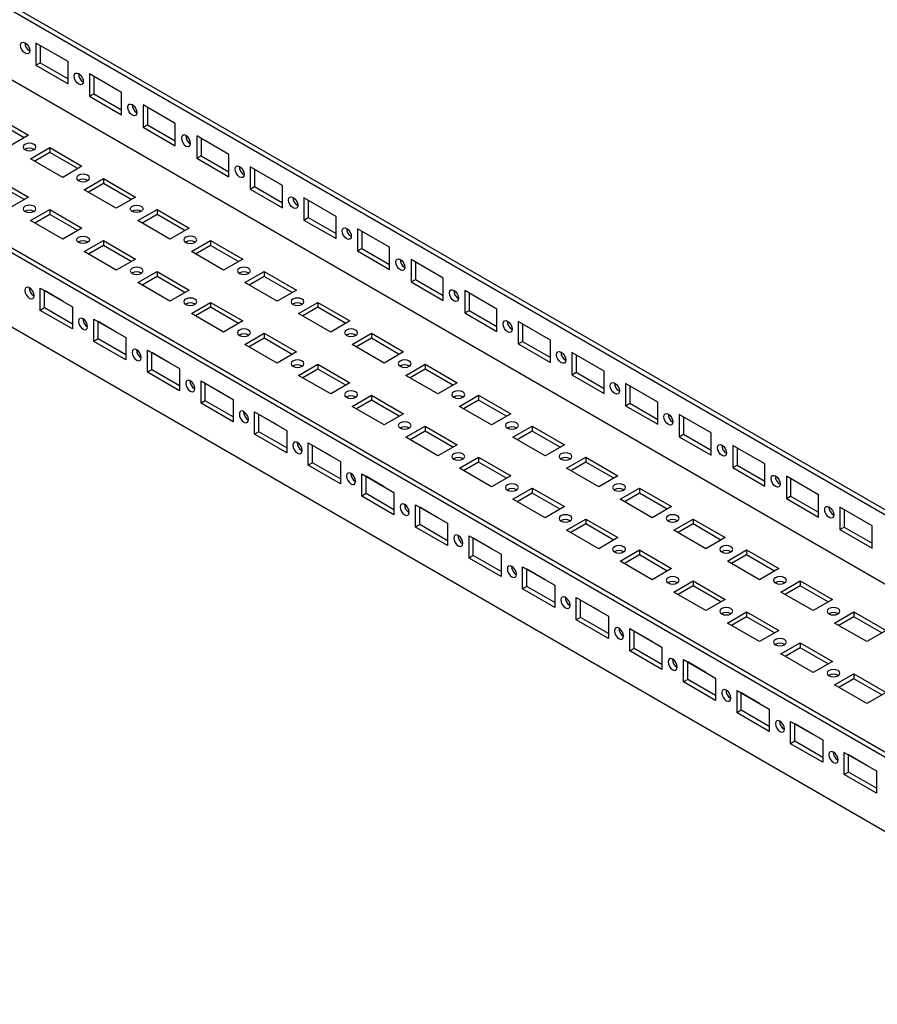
# Model space of a CAD drawing. Header units: millimetres. Extents: x 0 to 1676, y 0 to 1295.
# Tile 11 of 13: x 1261 to 1473, y 835 to 1079. Entities that reach past the tile are written whole.
import ezdxf

# ---------------------------------------------------------------- set-up
doc = ezdxf.new("R2010")
doc.units = ezdxf.units.MM
doc.header["$LTSCALE"] = 6

msp = doc.modelspace()

# ---------------------------------------------------------------- linework, layer by layer
for p, q in [((1017.95, 1221.47), (1602.37, 884.09)), ((1017.95, 1220.25), (1600.25, 884.09)), ((1017.95, 1203.1), (1585.4, 875.52)), ((1549.34, 853.48), (964.92, 1190.86)), ((1549.34, 854.7), (967.04, 1190.86)), ((1549.34, 835.1), (964.92, 1172.48)), ((1273.31, 1068.24), (1265.35, 1072.83)), ((1265.35, 1072.83), (1265.35, 1067.32)), ((1266.41, 1072.22), (1266.41, 1067.93)), ((1265.35, 1067.32), (1266.41, 1067.93)), ((1265.35, 1067.32), (1273.31, 1062.73)), ((1266.41, 1067.93), (1273.31, 1063.95)), ((1273.31, 1062.73), (1273.31, 1068.24)), ((1286.56, 1060.59), (1278.61, 1065.18)), ((1278.61, 1065.18), (1278.61, 1059.67)), ((1279.67, 1064.57), (1279.67, 1060.28)), ((1278.61, 1059.67), (1279.67, 1060.28)), ((1278.61, 1059.67), (1286.56, 1055.08)), ((1279.67, 1060.28), (1286.56, 1056.3)), ((1286.56, 1055.08), (1286.56, 1060.59)), ((1299.82, 1052.93), (1291.87, 1057.53)), ((1291.87, 1057.53), (1291.87, 1052.01)), ((1292.93, 1056.91), (1292.93, 1052.63)), ((1255.54, 1054.62), (1263.49, 1050.02)), ((1262.43, 1049.41), (1255.54, 1053.39)), ((1291.87, 1052.01), (1292.93, 1052.63)), ((1291.87, 1052.01), (1299.82, 1047.42)), ((1292.93, 1052.63), (1299.82, 1048.65)), ((1299.82, 1047.42), (1299.82, 1052.93)), ((1263.49, 1050.02), (1258.72, 1047.27)), ((1313.08, 1045.28), (1305.12, 1049.87)), ((1305.12, 1049.87), (1305.12, 1044.36)), ((1306.19, 1049.26), (1306.19, 1044.97)), ((1264.02, 1044.21), (1268.8, 1046.96)), ((1268.8, 1045.74), (1265.09, 1043.59)), ((1268.8, 1046.96), (1276.75, 1042.37)), ((1268.8, 1046.96), (1268.8, 1045.74)), ((1275.69, 1041.76), (1268.8, 1045.74)), ((1305.12, 1044.36), (1306.19, 1044.97)), ((1306.19, 1044.97), (1313.08, 1040.99)), ((1313.08, 1039.77), (1313.08, 1045.28)), ((1271.98, 1039.61), (1264.02, 1044.21)), ((1276.75, 1042.37), (1271.98, 1039.61)), ((1305.12, 1044.36), (1313.08, 1039.77)), ((1326.34, 1037.63), (1318.38, 1042.22)), ((1318.38, 1042.22), (1318.38, 1036.71)), ((1319.44, 1041.61), (1319.44, 1037.32)), ((1255.54, 1039.31), (1263.49, 1034.72)), ((1262.43, 1034.1), (1255.54, 1038.08)), ((1277.28, 1036.55), (1282.06, 1039.31)), ((1282.06, 1038.08), (1278.34, 1035.94)), ((1282.06, 1039.31), (1290.01, 1034.72)), ((1282.06, 1039.31), (1282.06, 1038.08)), ((1288.95, 1034.1), (1282.06, 1038.08)), ((1318.38, 1036.71), (1319.44, 1037.32)), ((1319.44, 1037.32), (1326.34, 1033.34)), ((1326.34, 1032.11), (1326.34, 1037.63)), ((1285.24, 1031.96), (1277.28, 1036.55)), ((1318.38, 1036.71), (1326.34, 1032.11)), ((1263.49, 1034.72), (1258.72, 1031.96)), ((1290.01, 1034.72), (1285.24, 1031.96)), ((1339.6, 1029.97), (1331.64, 1034.56)), ((1331.64, 1034.56), (1331.64, 1029.05)), ((1332.7, 1033.95), (1332.7, 1029.67)), ((1264.02, 1028.9), (1268.8, 1031.65)), ((1268.8, 1030.43), (1265.09, 1028.29)), ((1268.8, 1031.65), (1276.75, 1027.06)), ((1268.8, 1031.65), (1268.8, 1030.43)), ((1275.69, 1026.45), (1268.8, 1030.43)), ((1290.54, 1028.9), (1295.31, 1031.65)), ((1295.31, 1030.43), (1291.6, 1028.29)), ((1295.31, 1031.65), (1303.27, 1027.06)), ((1295.31, 1031.65), (1295.31, 1030.43)), ((1302.21, 1026.45), (1295.31, 1030.43)), ((1271.98, 1024.31), (1264.02, 1028.9)), ((1298.5, 1024.31), (1290.54, 1028.9)), ((1331.64, 1029.05), (1332.7, 1029.67)), ((1331.64, 1029.05), (1339.6, 1024.46)), ((1332.7, 1029.67), (1339.6, 1025.69)), ((1339.6, 1024.46), (1339.6, 1029.97)), ((1276.75, 1027.06), (1271.98, 1024.31)), ((1303.27, 1027.06), (1298.5, 1024.31)), ((1352.85, 1022.32), (1344.9, 1026.91)), ((1344.9, 1026.91), (1344.9, 1021.4)), ((1345.96, 1026.3), (1345.96, 1022.01)), ((1277.28, 1021.25), (1282.06, 1024)), ((1282.06, 1022.78), (1278.34, 1020.63)), ((1282.06, 1024), (1290.01, 1019.41)), ((1282.06, 1024), (1282.06, 1022.78)), ((1288.95, 1018.8), (1282.06, 1022.78)), ((1303.8, 1021.25), (1308.57, 1024)), ((1308.57, 1022.78), (1304.86, 1020.63)), ((1308.57, 1024), (1316.53, 1019.41)), ((1308.57, 1024), (1308.57, 1022.78)), ((1315.47, 1018.8), (1308.57, 1022.78)), ((1285.24, 1016.65), (1277.28, 1021.25)), ((1311.75, 1016.65), (1303.8, 1021.25)), ((1344.9, 1021.4), (1345.96, 1022.01)), ((1344.9, 1021.4), (1352.85, 1016.81)), ((1345.96, 1022.01), (1352.85, 1018.03)), ((1352.85, 1016.81), (1352.85, 1022.32)), ((1290.01, 1019.41), (1285.24, 1016.65)), ((1316.53, 1019.41), (1311.75, 1016.65)), ((1366.11, 1014.66), (1358.16, 1019.26)), ((1358.16, 1019.26), (1358.16, 1013.75)), ((1359.22, 1018.64), (1359.22, 1014.36)), ((1290.54, 1013.59), (1295.31, 1016.35)), ((1295.31, 1016.35), (1303.27, 1011.75)), ((1295.31, 1016.35), (1295.31, 1015.12)), ((1317.06, 1013.59), (1321.83, 1016.35)), ((1321.83, 1016.35), (1329.79, 1011.75)), ((1321.83, 1016.35), (1321.83, 1015.12)), ((1298.5, 1009), (1290.54, 1013.59)), ((1295.31, 1015.12), (1291.6, 1012.98)), ((1302.21, 1011.14), (1295.31, 1015.12)), ((1325.01, 1009), (1317.06, 1013.59)), ((1321.83, 1015.12), (1318.12, 1012.98)), ((1328.72, 1011.14), (1321.83, 1015.12)), ((1358.16, 1013.75), (1359.22, 1014.36)), ((1358.16, 1013.75), (1366.11, 1009.15)), ((1359.22, 1014.36), (1366.11, 1010.38)), ((1366.11, 1009.15), (1366.11, 1014.66)), ((1266.41, 1012.22), (1274.37, 1007.62)), ((1266.41, 1006.7), (1266.41, 1012.22)), ((1271.98, 1009), (1267.47, 1011.6)), ((1267.47, 1007.32), (1267.47, 1011.6)), ((1303.27, 1011.75), (1298.5, 1009)), ((1329.79, 1011.75), (1325.01, 1009)), ((1379.37, 1007.01), (1371.42, 1011.6)), ((1371.42, 1011.6), (1371.42, 1006.09)), ((1372.48, 1010.99), (1372.48, 1006.7)), ((1264.82, 1010.3), (1264.88, 1010.27)), ((1271.98, 1009), (1271.98, 1009)), ((1303.8, 1005.94), (1308.57, 1008.69)), ((1308.57, 1008.69), (1316.53, 1004.1)), ((1308.57, 1008.69), (1308.57, 1007.47)), ((1330.32, 1005.94), (1335.09, 1008.69)), ((1335.09, 1008.69), (1343.04, 1004.1)), ((1335.09, 1008.69), (1335.09, 1007.47)), ((1267.47, 1007.32), (1266.41, 1006.7)), ((1274.37, 1002.11), (1266.41, 1006.7)), ((1274.37, 1003.34), (1267.47, 1007.32)), ((1274.37, 1007.62), (1274.37, 1002.11)), ((1311.75, 1001.35), (1303.8, 1005.94)), ((1308.57, 1007.47), (1304.86, 1005.33)), ((1315.47, 1003.49), (1308.57, 1007.47)), ((1338.27, 1001.35), (1330.32, 1005.94)), ((1335.09, 1007.47), (1331.38, 1005.33)), ((1341.98, 1003.49), (1335.09, 1007.47)), ((1371.42, 1006.09), (1372.48, 1006.7)), ((1371.42, 1006.09), (1379.37, 1001.5)), ((1372.48, 1006.7), (1379.37, 1002.72)), ((1379.37, 1001.5), (1379.37, 1007.01)), ((1279.67, 1004.56), (1287.62, 999.97)), ((1279.67, 999.05), (1279.67, 1004.56)), ((1285.24, 1001.35), (1280.73, 1003.95)), ((1280.73, 999.66), (1280.73, 1003.95)), ((1316.53, 1004.1), (1311.75, 1001.35)), ((1343.04, 1004.1), (1338.27, 1001.35)), ((1392.63, 999.36), (1384.67, 1003.95)), ((1384.67, 1003.95), (1384.67, 998.44)), ((1385.73, 1003.34), (1385.73, 999.05)), ((1278.08, 1002.65), (1278.14, 1002.61)), ((1285.24, 1001.35), (1285.24, 1001.35)), ((1317.06, 998.28), (1321.83, 1001.04)), ((1321.83, 1001.04), (1329.79, 996.45)), ((1321.83, 1001.04), (1321.83, 999.81)), ((1343.57, 998.28), (1348.35, 1001.04)), ((1348.35, 1001.04), (1356.3, 996.45)), ((1348.35, 1001.04), (1348.35, 999.81)), ((1280.73, 999.66), (1279.67, 999.05)), ((1287.62, 994.46), (1279.67, 999.05)), ((1287.62, 995.68), (1280.73, 999.66)), ((1287.62, 999.97), (1287.62, 994.46)), ((1321.83, 999.81), (1318.12, 997.67)), ((1328.72, 995.83), (1321.83, 999.81)), ((1348.35, 999.81), (1344.63, 997.67)), ((1355.24, 995.83), (1348.35, 999.81)), ((1384.67, 998.44), (1385.73, 999.05)), ((1384.67, 998.44), (1392.63, 993.85)), ((1385.73, 999.05), (1392.63, 995.07)), ((1392.63, 993.85), (1392.63, 999.36)), ((1292.93, 996.91), (1300.88, 992.32)), ((1292.93, 991.4), (1292.93, 996.91)), ((1293.99, 992.01), (1293.99, 996.3)), ((1298.5, 993.69), (1293.99, 996.29)), ((1325.01, 993.69), (1317.06, 998.28)), ((1329.79, 996.45), (1325.01, 993.69)), ((1351.53, 993.69), (1343.57, 998.28)), ((1356.3, 996.45), (1351.53, 993.69)), ((1405.89, 991.7), (1397.93, 996.3)), ((1397.93, 996.3), (1397.93, 990.78)), ((1291.34, 994.99), (1291.4, 994.96)), ((1298.5, 993.69), (1298.5, 993.69)), ((1398.99, 995.68), (1398.99, 991.4)), ((1293.99, 992.01), (1292.93, 991.4)), ((1300.88, 986.8), (1292.93, 991.4)), ((1300.88, 988.03), (1293.99, 992.01)), ((1300.88, 992.32), (1300.88, 986.8)), ((1330.32, 990.63), (1335.09, 993.39)), ((1335.09, 992.16), (1331.38, 990.02)), ((1335.09, 993.39), (1343.04, 988.79)), ((1335.09, 993.39), (1335.09, 992.16)), ((1341.98, 988.18), (1335.09, 992.16)), ((1356.83, 990.63), (1361.6, 993.39)), ((1361.6, 992.16), (1357.89, 990.02)), ((1361.6, 993.39), (1369.56, 988.79)), ((1361.6, 993.39), (1361.6, 992.16)), ((1368.5, 988.18), (1361.6, 992.16)), ((1397.93, 990.78), (1398.99, 991.4)), ((1398.99, 991.4), (1405.89, 987.42)), ((1405.89, 986.19), (1405.89, 991.7)), ((1306.19, 989.25), (1314.14, 984.66)), ((1306.19, 983.74), (1306.19, 989.25)), ((1311.75, 986.04), (1307.25, 988.64)), ((1307.25, 984.35), (1307.25, 988.64)), ((1338.27, 986.04), (1330.32, 990.63)), ((1343.04, 988.79), (1338.27, 986.04)), ((1364.79, 986.04), (1356.83, 990.63)), ((1369.56, 988.79), (1364.79, 986.04)), ((1397.93, 990.78), (1405.89, 986.19)), ((1419.15, 984.05), (1411.19, 988.64)), ((1411.19, 988.64), (1411.19, 983.13)), ((1304.59, 987.34), (1304.66, 987.31)), ((1412.25, 988.03), (1412.25, 983.74)), ((1307.25, 984.35), (1306.19, 983.74)), ((1314.14, 979.15), (1306.19, 983.74)), ((1314.14, 980.37), (1307.25, 984.35)), ((1311.76, 986.04), (1311.75, 986.04)), ((1314.14, 984.66), (1314.14, 979.15)), ((1343.57, 982.98), (1348.35, 985.73)), ((1348.35, 984.51), (1344.63, 982.36)), ((1348.35, 985.73), (1356.3, 981.14)), ((1348.35, 985.73), (1348.35, 984.51)), ((1355.24, 980.53), (1348.35, 984.51)), ((1370.09, 982.98), (1374.86, 985.73)), ((1374.86, 984.51), (1371.15, 982.36)), ((1374.86, 985.73), (1382.82, 981.14)), ((1374.86, 985.73), (1374.86, 984.51)), ((1381.76, 980.53), (1374.86, 984.51)), ((1411.19, 983.13), (1412.25, 983.74)), ((1412.25, 983.74), (1419.15, 979.76)), ((1419.15, 978.54), (1419.15, 984.05)), ((1319.44, 981.6), (1327.4, 977.01)), ((1319.44, 976.09), (1319.44, 981.6)), ((1351.53, 978.38), (1343.57, 982.98)), ((1378.05, 978.38), (1370.09, 982.98)), ((1411.19, 983.13), (1419.15, 978.54)), ((1317.85, 979.69), (1317.92, 979.65)), ((1325.01, 978.38), (1320.5, 980.99)), ((1320.5, 976.7), (1320.5, 980.99)), ((1356.3, 981.14), (1351.53, 978.38)), ((1382.82, 981.14), (1378.05, 978.38)), ((1432.4, 976.4), (1424.45, 980.99)), ((1424.45, 980.99), (1424.45, 975.48)), ((1425.51, 980.38), (1425.51, 976.09)), ((1320.5, 976.7), (1319.44, 976.09)), ((1327.4, 972.72), (1320.5, 976.7)), ((1325.01, 978.38), (1325.01, 978.38)), ((1327.4, 977.01), (1327.4, 971.5)), ((1356.83, 975.32), (1361.6, 978.08)), ((1361.6, 976.85), (1357.89, 974.71)), ((1361.6, 978.08), (1369.56, 973.49)), ((1361.6, 978.08), (1361.6, 976.85)), ((1368.5, 972.87), (1361.6, 976.85)), ((1383.35, 975.32), (1388.12, 978.08)), ((1388.12, 976.85), (1384.41, 974.71)), ((1388.12, 978.08), (1396.08, 973.49)), ((1388.12, 978.08), (1388.12, 976.85)), ((1395.02, 972.87), (1388.12, 976.85)), ((1327.4, 971.5), (1319.44, 976.09)), ((1364.79, 970.73), (1356.83, 975.32)), ((1391.3, 970.73), (1383.35, 975.32)), ((1424.45, 975.48), (1425.51, 976.09)), ((1424.45, 975.48), (1432.4, 970.88)), ((1425.51, 976.09), (1432.4, 972.11)), ((1432.4, 970.88), (1432.4, 976.4)), ((1331.11, 972.03), (1331.18, 972)), ((1332.7, 973.95), (1340.66, 969.35)), ((1332.7, 968.43), (1332.7, 973.95)), ((1338.27, 970.73), (1333.76, 973.33)), ((1333.76, 969.05), (1333.76, 973.33)), ((1369.56, 973.49), (1364.79, 970.73)), ((1396.08, 973.49), (1391.3, 970.73)), ((1445.66, 968.74), (1437.71, 973.33)), ((1437.71, 973.33), (1437.71, 967.82)), ((1438.77, 972.72), (1438.77, 968.43)), ((1338.27, 970.73), (1338.27, 970.73)), ((1340.66, 969.35), (1340.66, 963.84)), ((1370.09, 967.67), (1374.86, 970.42)), ((1374.86, 969.2), (1371.15, 967.06)), ((1374.86, 970.42), (1382.82, 965.83)), ((1374.86, 970.42), (1374.86, 969.2)), ((1381.76, 965.22), (1374.86, 969.2)), ((1396.61, 967.67), (1401.38, 970.42)), ((1401.38, 969.2), (1397.67, 967.06)), ((1401.38, 970.42), (1409.33, 965.83)), ((1401.38, 970.42), (1401.38, 969.2)), ((1408.27, 965.22), (1401.38, 969.2)), ((1333.76, 969.05), (1332.7, 968.43)), ((1340.66, 963.84), (1332.7, 968.43)), ((1340.66, 965.07), (1333.76, 969.05)), ((1378.05, 963.08), (1370.09, 967.67)), ((1404.56, 963.08), (1396.61, 967.67)), ((1437.71, 967.82), (1438.77, 968.43)), ((1437.71, 967.82), (1445.66, 963.23)), ((1438.77, 968.43), (1445.66, 964.45)), ((1445.66, 963.23), (1445.66, 968.74)), ((1344.37, 964.38), (1344.43, 964.34)), ((1345.96, 966.29), (1353.92, 961.7)), ((1345.96, 960.78), (1345.96, 966.29)), ((1351.53, 963.08), (1347.02, 965.68)), ((1347.02, 961.39), (1347.02, 965.68)), ((1382.82, 965.83), (1378.05, 963.08)), ((1409.33, 965.83), (1404.56, 963.08)), ((1458.92, 961.09), (1450.97, 965.68)), ((1450.97, 965.68), (1450.97, 960.17)), ((1452.03, 965.07), (1452.03, 960.78)), ((1351.53, 963.08), (1351.53, 963.08)), ((1383.35, 960.01), (1388.12, 962.77)), ((1388.12, 962.77), (1396.08, 958.18)), ((1388.12, 962.77), (1388.12, 961.55)), ((1409.87, 960.01), (1414.64, 962.77)), ((1414.64, 962.77), (1422.59, 958.18)), ((1414.64, 962.77), (1414.64, 961.55)), ((1347.02, 961.39), (1345.96, 960.78)), ((1353.92, 956.19), (1345.96, 960.78)), ((1353.92, 957.41), (1347.02, 961.39)), ((1353.92, 961.7), (1353.92, 956.19)), ((1391.3, 955.42), (1383.35, 960.01)), ((1388.12, 961.55), (1384.41, 959.4)), ((1395.02, 957.57), (1388.12, 961.55)), ((1417.82, 955.42), (1409.87, 960.01)), ((1414.64, 961.55), (1410.93, 959.4)), ((1421.53, 957.57), (1414.64, 961.55)), ((1450.97, 960.17), (1452.03, 960.78)), ((1450.97, 960.17), (1458.92, 955.58)), ((1452.03, 960.78), (1458.92, 956.8)), ((1458.92, 955.58), (1458.92, 961.09)), ((1359.22, 958.64), (1367.17, 954.05)), ((1359.22, 953.13), (1359.22, 958.64)), ((1360.28, 953.74), (1360.28, 958.03)), ((1364.79, 955.42), (1360.28, 958.02)), ((1396.08, 958.18), (1391.3, 955.42)), ((1422.59, 958.18), (1417.82, 955.42)), ((1472.18, 953.43), (1464.22, 958.03)), ((1464.22, 958.03), (1464.22, 952.51)), ((1465.28, 957.41), (1465.28, 953.13)), ((1357.63, 956.72), (1357.69, 956.69)), ((1364.79, 955.42), (1364.79, 955.42)), ((1396.61, 952.36), (1401.38, 955.12)), ((1401.38, 955.12), (1409.33, 950.52)), ((1401.38, 955.12), (1401.38, 953.89)), ((1423.12, 952.36), (1427.9, 955.12)), ((1427.9, 955.12), (1435.85, 950.52)), ((1427.9, 955.12), (1427.9, 953.89)), ((1360.28, 953.74), (1359.22, 953.13)), ((1367.17, 948.53), (1359.22, 953.13)), ((1367.17, 949.76), (1360.28, 953.74)), ((1367.17, 954.05), (1367.17, 948.53)), ((1404.56, 947.77), (1396.61, 952.36)), ((1401.38, 953.89), (1397.67, 951.75)), ((1408.27, 949.91), (1401.38, 953.89)), ((1431.08, 947.77), (1423.12, 952.36)), ((1427.9, 953.89), (1424.18, 951.75)), ((1434.79, 949.91), (1427.9, 953.89)), ((1464.22, 952.51), (1465.28, 953.13)), ((1464.22, 952.51), (1472.18, 947.92)), ((1465.28, 953.13), (1472.18, 949.15)), ((1472.18, 947.92), (1472.18, 953.43)), ((1372.48, 950.99), (1380.43, 946.39)), ((1372.48, 945.47), (1372.48, 950.99)), ((1378.05, 947.77), (1373.54, 950.37)), ((1373.54, 946.09), (1373.54, 950.37)), ((1409.33, 950.52), (1404.56, 947.77)), ((1435.85, 950.52), (1431.08, 947.77)), ((1370.89, 949.07), (1370.95, 949.04)), ((1378.05, 947.77), (1378.05, 947.77)), ((1409.87, 944.71), (1414.64, 947.46)), ((1414.64, 947.46), (1422.59, 942.87)), ((1414.64, 947.46), (1414.64, 946.24)), ((1436.38, 944.71), (1441.15, 947.46)), ((1441.15, 947.46), (1449.11, 942.87)), ((1441.15, 947.46), (1441.15, 946.24)), ((1373.54, 946.09), (1372.48, 945.47)), ((1380.43, 940.88), (1372.48, 945.47)), ((1380.43, 942.11), (1373.54, 946.09)), ((1380.43, 946.39), (1380.43, 940.88)), ((1414.64, 946.24), (1410.93, 944.09)), ((1421.53, 942.26), (1414.64, 946.24)), ((1441.15, 946.24), (1437.44, 944.09)), ((1448.05, 942.26), (1441.15, 946.24)), ((1385.73, 943.33), (1393.69, 938.74)), ((1385.73, 937.82), (1385.73, 943.33)), ((1391.3, 940.11), (1386.8, 942.72)), ((1386.8, 938.43), (1386.8, 942.72)), ((1417.82, 940.11), (1409.87, 944.71)), ((1422.59, 942.87), (1417.82, 940.11)), ((1444.34, 940.11), (1436.38, 944.71)), ((1449.11, 942.87), (1444.34, 940.11)), ((1384.14, 941.42), (1384.21, 941.38)), ((1391.31, 940.12), (1391.3, 940.11)), ((1386.8, 938.43), (1385.73, 937.82)), ((1393.69, 933.23), (1385.73, 937.82)), ((1393.69, 934.45), (1386.8, 938.43)), ((1393.69, 938.74), (1393.69, 933.23)), ((1423.12, 937.05), (1427.9, 939.81)), ((1427.9, 938.58), (1424.18, 936.44)), ((1427.9, 939.81), (1435.85, 935.22)), ((1427.9, 939.81), (1427.9, 938.58)), ((1434.79, 934.6), (1427.9, 938.58)), ((1449.64, 937.05), (1454.41, 939.81)), ((1454.41, 938.58), (1450.7, 936.44)), ((1454.41, 939.81), (1462.37, 935.22)), ((1454.41, 939.81), (1454.41, 938.58)), ((1461.31, 934.6), (1454.41, 938.58)), ((1398.99, 935.68), (1406.95, 931.09)), ((1398.99, 930.17), (1398.99, 935.68)), ((1400.05, 930.78), (1400.05, 935.07)), ((1404.56, 932.46), (1400.05, 935.06)), ((1431.08, 932.46), (1423.12, 937.05)), ((1435.85, 935.22), (1431.08, 932.46)), ((1457.59, 932.46), (1449.64, 937.05)), ((1462.37, 935.22), (1457.59, 932.46)), ((1397.4, 933.76), (1397.47, 933.73)), ((1400.05, 930.78), (1398.99, 930.17)), ((1406.95, 925.57), (1398.99, 930.17)), ((1406.95, 926.8), (1400.05, 930.78)), ((1404.56, 932.46), (1404.56, 932.46)), ((1406.95, 931.09), (1406.95, 925.57)), ((1436.38, 929.4), (1441.15, 932.15)), ((1441.15, 930.93), (1437.44, 928.79)), ((1441.15, 932.15), (1449.11, 927.56)), ((1441.15, 932.15), (1441.15, 930.93)), ((1448.05, 926.95), (1441.15, 930.93)), ((1462.9, 929.4), (1467.67, 932.15)), ((1467.67, 930.93), (1463.96, 928.79)), ((1467.67, 932.15), (1475.63, 927.56)), ((1467.67, 932.15), (1467.67, 930.93)), ((1474.57, 926.95), (1467.67, 930.93)), ((1412.25, 928.02), (1420.21, 923.43)), ((1412.25, 922.51), (1412.25, 928.02)), ((1444.34, 924.81), (1436.38, 929.4)), ((1470.85, 924.81), (1462.9, 929.4)), ((1410.66, 926.11), (1410.72, 926.07)), ((1417.82, 924.81), (1413.31, 927.41)), ((1413.31, 923.12), (1413.31, 927.41)), ((1449.11, 927.56), (1444.34, 924.81)), ((1475.63, 927.56), (1470.85, 924.81)), ((1413.31, 923.12), (1412.25, 922.51)), ((1420.21, 919.14), (1413.31, 923.12)), ((1417.82, 924.81), (1417.82, 924.81)), ((1420.21, 923.43), (1420.21, 917.92)), ((1449.64, 921.75), (1454.41, 924.5)), ((1454.41, 923.28), (1450.7, 921.13)), ((1454.41, 924.5), (1462.37, 919.91)), ((1454.41, 924.5), (1454.41, 923.28)), ((1461.31, 919.3), (1454.41, 923.28)), ((1420.21, 917.92), (1412.25, 922.51)), ((1457.59, 917.15), (1449.64, 921.75)), ((1423.92, 918.46), (1423.98, 918.42)), ((1425.51, 920.37), (1433.46, 915.78)), ((1425.51, 914.86), (1425.51, 920.37)), ((1431.08, 917.15), (1426.57, 919.76)), ((1426.57, 915.47), (1426.57, 919.76)), ((1462.37, 919.91), (1457.59, 917.15)), ((1431.08, 917.15), (1431.08, 917.15)), ((1433.46, 915.78), (1433.46, 910.27)), ((1462.9, 914.09), (1467.67, 916.85)), ((1467.67, 915.62), (1463.96, 913.48)), ((1467.67, 916.85), (1475.63, 912.25)), ((1467.67, 916.85), (1467.67, 915.62)), ((1474.57, 911.64), (1467.67, 915.62)), ((1426.57, 915.47), (1425.51, 914.86)), ((1433.46, 910.27), (1425.51, 914.86)), ((1433.46, 911.49), (1426.57, 915.47)), ((1470.85, 909.5), (1462.9, 914.09)), ((1437.18, 910.8), (1437.24, 910.77)), ((1438.77, 912.72), (1446.72, 908.12)), ((1438.77, 907.2), (1438.77, 912.72)), ((1444.34, 909.5), (1439.83, 912.1)), ((1439.83, 907.82), (1439.83, 912.1)), ((1475.63, 912.25), (1470.85, 909.5)), ((1444.34, 909.5), (1444.34, 909.5)), ((1439.83, 907.82), (1438.77, 907.2)), ((1446.72, 902.61), (1438.77, 907.2)), ((1446.72, 903.84), (1439.83, 907.82)), ((1446.72, 908.12), (1446.72, 902.61)), ((1452.03, 905.06), (1459.98, 900.47)), ((1452.03, 899.55), (1452.03, 905.06)), ((1457.59, 901.85), (1453.09, 904.45)), ((1453.09, 900.16), (1453.09, 904.45)), ((1450.44, 903.15), (1450.5, 903.11)), ((1457.6, 901.85), (1457.59, 901.85)), ((1453.09, 900.16), (1452.03, 899.55)), ((1459.98, 894.96), (1452.03, 899.55)), ((1459.98, 896.18), (1453.09, 900.16)), ((1459.98, 900.47), (1459.98, 894.96)), ((1465.28, 897.41), (1473.24, 892.82)), ((1465.28, 891.9), (1465.28, 897.41)), ((1466.35, 892.51), (1466.35, 896.8)), ((1470.85, 894.19), (1466.35, 896.79)), ((1463.69, 895.49), (1463.76, 895.46)), ((1470.85, 894.19), (1470.85, 894.19)), ((1466.35, 892.51), (1465.28, 891.9)), ((1473.24, 887.3), (1465.28, 891.9)), ((1473.24, 888.53), (1466.35, 892.51)), ((1473.24, 892.82), (1473.24, 887.3))]:
    msp.add_line(p, q)
at = {"flags": 128}
for points in [[(1262.7, 1072.91), (1263.13, 1072.56), (1263.5, 1072.07), (1263.74, 1071.51), (1263.83, 1070.96), (1263.74, 1070.51), (1263.5, 1070.23), (1263.13, 1070.16), (1262.7, 1070.31), (1262.27, 1070.66), (1261.9, 1071.15), (1261.66, 1071.71), (1261.57, 1072.26), (1261.66, 1072.71), (1261.9, 1072.99), (1262.27, 1073.06), (1262.7, 1072.91)], [(1275.96, 1065.26), (1276.39, 1064.91), (1276.75, 1064.42), (1277, 1063.85), (1277.08, 1063.3), (1277, 1062.86), (1276.75, 1062.57), (1276.39, 1062.5), (1275.96, 1062.65), (1275.53, 1063), (1275.16, 1063.49), (1274.92, 1064.06), (1274.83, 1064.61), (1274.92, 1065.05), (1275.16, 1065.34), (1275.53, 1065.41), (1275.96, 1065.26)], [(1289.21, 1057.6), (1289.65, 1057.25), (1290.01, 1056.76), (1290.26, 1056.2), (1290.34, 1055.65), (1290.26, 1055.2), (1290.01, 1054.92), (1289.65, 1054.85), (1289.21, 1055), (1288.78, 1055.35), (1288.42, 1055.84), (1288.17, 1056.4), (1288.09, 1056.95), (1288.17, 1057.4), (1288.42, 1057.68), (1288.78, 1057.75), (1289.21, 1057.6)], [(1302.47, 1049.95), (1302.04, 1050.1), (1301.68, 1050.03), (1301.43, 1049.75), (1301.35, 1049.3), (1301.43, 1048.75), (1301.68, 1048.19), (1302.04, 1047.69), (1302.47, 1047.35), (1302.9, 1047.2), (1303.27, 1047.27), (1303.51, 1047.55), (1303.6, 1048), (1303.51, 1048.54), (1303.27, 1049.11), (1302.9, 1049.6), (1302.47, 1049.95)], [(1262.63, 1046.46), (1263.15, 1046.27), (1263.76, 1046.2), (1264.37, 1046.27), (1264.89, 1046.46), (1265.23, 1046.76), (1265.35, 1047.12), (1265.23, 1047.47), (1264.89, 1047.77), (1264.37, 1047.97), (1263.76, 1048.04), (1263.15, 1047.97), (1262.63, 1047.77), (1262.29, 1047.47), (1262.17, 1047.12), (1262.29, 1046.76), (1262.63, 1046.46)], [(1315.73, 1042.3), (1316.16, 1041.95), (1316.53, 1041.45), (1316.77, 1040.89), (1316.86, 1040.34), (1316.77, 1039.89), (1316.53, 1039.61), (1316.16, 1039.54), (1315.73, 1039.69), (1315.3, 1040.04), (1314.93, 1040.53), (1314.69, 1041.1), (1314.6, 1041.64), (1314.69, 1042.09), (1314.93, 1042.37), (1315.3, 1042.44), (1315.73, 1042.3)], [(1275.89, 1038.81), (1276.41, 1038.61), (1277.02, 1038.54), (1277.63, 1038.61), (1278.14, 1038.81), (1278.49, 1039.11), (1278.61, 1039.46), (1278.49, 1039.81), (1278.14, 1040.11), (1277.63, 1040.31), (1277.02, 1040.38), (1276.41, 1040.31), (1275.89, 1040.11), (1275.54, 1039.81), (1275.42, 1039.46), (1275.54, 1039.11), (1275.89, 1038.81)], [(1262.63, 1031.16), (1263.15, 1030.96), (1263.76, 1030.89), (1264.37, 1030.96), (1264.89, 1031.16), (1265.23, 1031.46), (1265.35, 1031.81), (1265.23, 1032.16), (1264.89, 1032.46), (1264.37, 1032.66), (1263.76, 1032.73), (1263.15, 1032.66), (1262.63, 1032.46), (1262.29, 1032.16), (1262.17, 1031.81), (1262.29, 1031.46), (1262.63, 1031.16)], [(1289.15, 1031.16), (1288.8, 1031.46), (1288.68, 1031.81), (1288.8, 1032.16), (1289.15, 1032.46), (1289.67, 1032.66), (1290.28, 1032.73), (1290.89, 1032.66), (1291.4, 1032.46), (1291.75, 1032.16), (1291.87, 1031.81), (1291.75, 1031.46), (1291.4, 1031.16), (1290.89, 1030.96), (1290.28, 1030.89), (1289.67, 1030.96), (1289.15, 1031.16)], [(1328.99, 1034.64), (1329.42, 1034.29), (1329.79, 1033.8), (1330.03, 1033.24), (1330.12, 1032.69), (1330.03, 1032.24), (1329.79, 1031.96), (1329.42, 1031.89), (1328.99, 1032.04), (1328.56, 1032.39), (1328.19, 1032.88), (1327.95, 1033.44), (1327.86, 1033.99), (1327.95, 1034.44), (1328.19, 1034.72), (1328.56, 1034.79), (1328.99, 1034.64)], [(1342.25, 1026.99), (1342.68, 1026.64), (1343.04, 1026.15), (1343.29, 1025.58), (1343.37, 1025.04), (1343.29, 1024.59), (1343.04, 1024.31), (1342.68, 1024.23), (1342.25, 1024.38), (1341.82, 1024.73), (1341.45, 1025.23), (1341.21, 1025.79), (1341.12, 1026.34), (1341.21, 1026.79), (1341.45, 1027.07), (1341.82, 1027.14), (1342.25, 1026.99)], [(1275.89, 1023.5), (1275.54, 1023.8), (1275.42, 1024.15), (1275.54, 1024.51), (1275.89, 1024.8), (1276.41, 1025), (1277.02, 1025.07), (1277.63, 1025), (1278.14, 1024.8), (1278.49, 1024.51), (1278.61, 1024.15), (1278.49, 1023.8), (1278.14, 1023.5), (1277.63, 1023.3), (1277.02, 1023.23), (1276.41, 1023.3), (1275.89, 1023.5)], [(1302.41, 1023.5), (1302.92, 1023.3), (1303.53, 1023.23), (1304.14, 1023.3), (1304.66, 1023.5), (1305.01, 1023.8), (1305.13, 1024.15), (1305.01, 1024.51), (1304.66, 1024.8), (1304.14, 1025), (1303.53, 1025.07), (1302.92, 1025), (1302.41, 1024.8), (1302.06, 1024.51), (1301.94, 1024.15), (1302.06, 1023.8), (1302.41, 1023.5)], [(1355.51, 1019.33), (1355.94, 1018.99), (1356.3, 1018.49), (1356.55, 1017.93), (1356.63, 1017.38), (1356.55, 1016.93), (1356.3, 1016.65), (1355.94, 1016.58), (1355.51, 1016.73), (1355.07, 1017.08), (1354.71, 1017.57), (1354.47, 1018.14), (1354.38, 1018.68), (1354.47, 1019.13), (1354.71, 1019.41), (1355.07, 1019.48), (1355.51, 1019.33)], [(1289.15, 1015.85), (1289.67, 1015.65), (1290.28, 1015.58), (1290.89, 1015.65), (1291.4, 1015.85), (1291.75, 1016.15), (1291.87, 1016.5), (1291.75, 1016.85), (1291.4, 1017.15), (1290.89, 1017.35), (1290.28, 1017.42), (1289.67, 1017.35), (1289.15, 1017.15), (1288.8, 1016.85), (1288.68, 1016.5), (1288.8, 1016.15), (1289.15, 1015.85)], [(1315.67, 1015.85), (1316.18, 1015.65), (1316.79, 1015.58), (1317.4, 1015.65), (1317.92, 1015.85), (1318.26, 1016.15), (1318.39, 1016.5), (1318.26, 1016.85), (1317.92, 1017.15), (1317.4, 1017.35), (1316.79, 1017.42), (1316.18, 1017.35), (1315.67, 1017.15), (1315.32, 1016.85), (1315.2, 1016.5), (1315.32, 1016.15), (1315.67, 1015.85)], [(1263.76, 1009.69), (1264.19, 1009.54), (1264.56, 1009.61), (1264.8, 1009.89), (1264.89, 1010.34), (1264.8, 1010.89), (1264.56, 1011.45), (1264.19, 1011.94), (1263.76, 1012.29), (1263.33, 1012.44), (1262.96, 1012.37), (1262.72, 1012.09), (1262.63, 1011.64), (1262.72, 1011.09), (1262.96, 1010.53), (1263.33, 1010.04), (1263.76, 1009.69)], [(1368.76, 1011.68), (1369.2, 1011.33), (1369.56, 1010.84), (1369.81, 1010.28), (1369.89, 1009.73), (1369.81, 1009.28), (1369.56, 1009), (1369.2, 1008.93), (1368.76, 1009.08), (1368.33, 1009.42), (1367.97, 1009.92), (1367.72, 1010.48), (1367.64, 1011.03), (1367.72, 1011.48), (1367.97, 1011.76), (1368.33, 1011.83), (1368.76, 1011.68)], [(1302.41, 1008.2), (1302.92, 1008), (1303.53, 1007.93), (1304.14, 1008), (1304.66, 1008.2), (1305.01, 1008.49), (1305.13, 1008.85), (1305.01, 1009.2), (1304.66, 1009.5), (1304.14, 1009.7), (1303.53, 1009.77), (1302.92, 1009.7), (1302.41, 1009.5), (1302.06, 1009.2), (1301.94, 1008.85), (1302.06, 1008.49), (1302.41, 1008.2)], [(1328.92, 1008.2), (1329.44, 1008), (1330.05, 1007.93), (1330.66, 1008), (1331.18, 1008.2), (1331.52, 1008.49), (1331.64, 1008.85), (1331.52, 1009.2), (1331.18, 1009.5), (1330.66, 1009.7), (1330.05, 1009.77), (1329.44, 1009.7), (1328.92, 1009.5), (1328.58, 1009.2), (1328.46, 1008.85), (1328.58, 1008.49), (1328.92, 1008.2)], [(1277.02, 1002.04), (1277.45, 1001.89), (1277.81, 1001.96), (1278.06, 1002.24), (1278.14, 1002.69), (1278.06, 1003.23), (1277.81, 1003.8), (1277.45, 1004.29), (1277.02, 1004.64), (1276.59, 1004.79), (1276.22, 1004.72), (1275.98, 1004.44), (1275.89, 1003.99), (1275.98, 1003.44), (1276.22, 1002.88), (1276.59, 1002.38), (1277.02, 1002.04)], [(1382.02, 1004.03), (1382.45, 1003.68), (1382.82, 1003.18), (1383.06, 1002.62), (1383.15, 1002.07), (1383.06, 1001.63), (1382.82, 1001.34), (1382.45, 1001.27), (1382.02, 1001.42), (1381.59, 1001.77), (1381.23, 1002.26), (1380.98, 1002.83), (1380.9, 1003.38), (1380.98, 1003.82), (1381.23, 1004.1), (1381.59, 1004.18), (1382.02, 1004.03)], [(1315.67, 1000.54), (1316.18, 1000.34), (1316.79, 1000.27), (1317.4, 1000.34), (1317.92, 1000.54), (1318.26, 1000.84), (1318.39, 1001.19), (1318.26, 1001.54), (1317.92, 1001.84), (1317.4, 1002.04), (1316.79, 1002.11), (1316.18, 1002.04), (1315.67, 1001.84), (1315.32, 1001.54), (1315.2, 1001.19), (1315.32, 1000.84), (1315.67, 1000.54)], [(1342.18, 1000.54), (1342.7, 1000.34), (1343.31, 1000.27), (1343.92, 1000.34), (1344.44, 1000.54), (1344.78, 1000.84), (1344.9, 1001.19), (1344.78, 1001.54), (1344.44, 1001.84), (1343.92, 1002.04), (1343.31, 1002.11), (1342.7, 1002.04), (1342.18, 1001.84), (1341.84, 1001.54), (1341.71, 1001.19), (1341.84, 1000.84), (1342.18, 1000.54)], [(1290.28, 994.38), (1290.71, 994.23), (1291.07, 994.3), (1291.32, 994.58), (1291.4, 995.03), (1291.32, 995.58), (1291.07, 996.14), (1290.71, 996.64), (1290.28, 996.98), (1289.84, 997.13), (1289.48, 997.06), (1289.23, 996.78), (1289.15, 996.33), (1289.23, 995.79), (1289.48, 995.22), (1289.84, 994.73), (1290.28, 994.38)], [(1395.28, 996.37), (1395.71, 996.02), (1396.08, 995.53), (1396.32, 994.97), (1396.41, 994.42), (1396.32, 993.97), (1396.08, 993.69), (1395.71, 993.62), (1395.28, 993.77), (1394.85, 994.12), (1394.48, 994.61), (1394.24, 995.17), (1394.15, 995.72), (1394.24, 996.17), (1394.48, 996.45), (1394.85, 996.52), (1395.28, 996.37)], [(1328.92, 992.89), (1329.44, 992.69), (1330.05, 992.62), (1330.66, 992.69), (1331.18, 992.89), (1331.52, 993.19), (1331.64, 993.54), (1331.52, 993.89), (1331.18, 994.19), (1330.66, 994.39), (1330.05, 994.46), (1329.44, 994.39), (1328.92, 994.19), (1328.58, 993.89), (1328.46, 993.54), (1328.58, 993.19), (1328.92, 992.89)], [(1355.44, 992.89), (1355.96, 992.69), (1356.57, 992.62), (1357.18, 992.69), (1357.69, 992.89), (1358.04, 993.19), (1358.16, 993.54), (1358.04, 993.89), (1357.69, 994.19), (1357.18, 994.39), (1356.57, 994.46), (1355.96, 994.39), (1355.44, 994.19), (1355.09, 993.89), (1354.97, 993.54), (1355.09, 993.19), (1355.44, 992.89)], [(1303.53, 986.73), (1303.97, 986.58), (1304.33, 986.65), (1304.57, 986.93), (1304.66, 987.38), (1304.57, 987.93), (1304.33, 988.49), (1303.97, 988.98), (1303.53, 989.33), (1303.1, 989.48), (1302.74, 989.41), (1302.49, 989.13), (1302.41, 988.68), (1302.49, 988.13), (1302.74, 987.57), (1303.1, 987.08), (1303.53, 986.73)], [(1408.54, 988.72), (1408.97, 988.37), (1409.34, 987.88), (1409.58, 987.31), (1409.67, 986.77), (1409.58, 986.32), (1409.34, 986.04), (1408.97, 985.97), (1408.54, 986.12), (1408.11, 986.46), (1407.74, 986.96), (1407.5, 987.52), (1407.41, 988.07), (1407.5, 988.52), (1407.74, 988.8), (1408.11, 988.87), (1408.54, 988.72)], [(1342.18, 985.23), (1342.7, 985.03), (1343.31, 984.96), (1343.92, 985.03), (1344.44, 985.23), (1344.78, 985.53), (1344.9, 985.88), (1344.78, 986.24), (1344.44, 986.54), (1343.92, 986.73), (1343.31, 986.8), (1342.7, 986.73), (1342.18, 986.54), (1341.84, 986.24), (1341.71, 985.88), (1341.84, 985.53), (1342.18, 985.23)], [(1368.7, 985.23), (1369.22, 985.03), (1369.83, 984.96), (1370.43, 985.03), (1370.95, 985.23), (1371.3, 985.53), (1371.42, 985.88), (1371.3, 986.24), (1370.95, 986.54), (1370.43, 986.73), (1369.83, 986.8), (1369.22, 986.73), (1368.7, 986.54), (1368.35, 986.24), (1368.23, 985.88), (1368.35, 985.53), (1368.7, 985.23)], [(1316.79, 979.07), (1317.22, 978.92), (1317.59, 979), (1317.83, 979.28), (1317.92, 979.72), (1317.83, 980.27), (1317.59, 980.84), (1317.22, 981.33), (1316.79, 981.68), (1316.36, 981.83), (1316, 981.76), (1315.75, 981.47), (1315.67, 981.03), (1315.75, 980.48), (1316, 979.92), (1316.36, 979.42), (1316.79, 979.07)], [(1355.44, 977.58), (1355.96, 977.38), (1356.57, 977.31), (1357.18, 977.38), (1357.69, 977.58), (1358.04, 977.88), (1358.16, 978.23), (1358.04, 978.58), (1357.69, 978.88), (1357.18, 979.08), (1356.57, 979.15), (1355.96, 979.08), (1355.44, 978.88), (1355.09, 978.58), (1354.97, 978.23), (1355.09, 977.88), (1355.44, 977.58)], [(1381.96, 977.58), (1382.47, 977.38), (1383.08, 977.31), (1383.69, 977.38), (1384.21, 977.58), (1384.56, 977.88), (1384.68, 978.23), (1384.56, 978.58), (1384.21, 978.88), (1383.69, 979.08), (1383.08, 979.15), (1382.47, 979.08), (1381.96, 978.88), (1381.61, 978.58), (1381.49, 978.23), (1381.61, 977.88), (1381.96, 977.58)], [(1421.8, 981.06), (1422.23, 980.72), (1422.59, 980.22), (1422.84, 979.66), (1422.92, 979.11), (1422.84, 978.66), (1422.59, 978.38), (1422.23, 978.31), (1421.8, 978.46), (1421.37, 978.81), (1421, 979.3), (1420.76, 979.87), (1420.67, 980.41), (1420.76, 980.86), (1421, 981.14), (1421.37, 981.21), (1421.8, 981.06)], [(1330.05, 971.42), (1330.48, 971.27), (1330.85, 971.34), (1331.09, 971.62), (1331.18, 972.07), (1331.09, 972.62), (1330.85, 973.18), (1330.48, 973.67), (1330.05, 974.02), (1329.62, 974.17), (1329.25, 974.1), (1329.01, 973.82), (1328.92, 973.37), (1329.01, 972.82), (1329.25, 972.26), (1329.62, 971.77), (1330.05, 971.42)], [(1435.06, 973.41), (1435.49, 973.06), (1435.85, 972.57), (1436.1, 972.01), (1436.18, 971.46), (1436.1, 971.01), (1435.85, 970.73), (1435.49, 970.66), (1435.06, 970.81), (1434.62, 971.16), (1434.26, 971.65), (1434.01, 972.21), (1433.93, 972.76), (1434.01, 973.21), (1434.26, 973.49), (1434.62, 973.56), (1435.06, 973.41)], [(1368.7, 969.93), (1369.22, 969.73), (1369.83, 969.66), (1370.43, 969.73), (1370.95, 969.93), (1371.3, 970.22), (1371.42, 970.58), (1371.3, 970.93), (1370.95, 971.23), (1370.43, 971.43), (1369.83, 971.5), (1369.22, 971.43), (1368.7, 971.23), (1368.35, 970.93), (1368.23, 970.58), (1368.35, 970.22), (1368.7, 969.93)], [(1395.21, 969.93), (1395.73, 969.73), (1396.34, 969.66), (1396.95, 969.73), (1397.47, 969.93), (1397.81, 970.22), (1397.94, 970.58), (1397.81, 970.93), (1397.47, 971.23), (1396.95, 971.43), (1396.34, 971.5), (1395.73, 971.43), (1395.21, 971.23), (1394.87, 970.93), (1394.75, 970.58), (1394.87, 970.22), (1395.21, 969.93)], [(1343.31, 963.77), (1343.74, 963.62), (1344.11, 963.69), (1344.35, 963.97), (1344.44, 964.42), (1344.35, 964.96), (1344.11, 965.53), (1343.74, 966.02), (1343.31, 966.37), (1342.88, 966.52), (1342.51, 966.45), (1342.27, 966.17), (1342.18, 965.72), (1342.27, 965.17), (1342.51, 964.61), (1342.88, 964.11), (1343.31, 963.77)], [(1448.31, 965.76), (1448.75, 965.41), (1449.11, 964.92), (1449.36, 964.35), (1449.44, 963.8), (1449.36, 963.36), (1449.11, 963.08), (1448.75, 963), (1448.31, 963.15), (1447.88, 963.5), (1447.52, 964), (1447.27, 964.56), (1447.19, 965.11), (1447.27, 965.55), (1447.52, 965.84), (1447.88, 965.91), (1448.31, 965.76)], [(1381.96, 962.27), (1382.47, 962.07), (1383.08, 962), (1383.69, 962.07), (1384.21, 962.27), (1384.56, 962.57), (1384.68, 962.92), (1384.56, 963.28), (1384.21, 963.57), (1383.69, 963.77), (1383.08, 963.84), (1382.47, 963.77), (1381.96, 963.57), (1381.61, 963.28), (1381.49, 962.92), (1381.61, 962.57), (1381.96, 962.27)], [(1408.47, 962.27), (1408.99, 962.07), (1409.6, 962), (1410.21, 962.07), (1410.73, 962.27), (1411.07, 962.57), (1411.19, 962.92), (1411.07, 963.28), (1410.73, 963.57), (1410.21, 963.77), (1409.6, 963.84), (1408.99, 963.77), (1408.47, 963.57), (1408.13, 963.28), (1408.01, 962.92), (1408.13, 962.57), (1408.47, 962.27)], [(1356.57, 956.11), (1357, 955.96), (1357.36, 956.03), (1357.61, 956.31), (1357.69, 956.76), (1357.61, 957.31), (1357.36, 957.87), (1357, 958.37), (1356.57, 958.72), (1356.14, 958.87), (1355.77, 958.79), (1355.53, 958.51), (1355.44, 958.06), (1355.53, 957.52), (1355.77, 956.95), (1356.14, 956.46), (1356.57, 956.11)], [(1461.57, 958.1), (1462, 957.75), (1462.37, 957.26), (1462.61, 956.7), (1462.7, 956.15), (1462.61, 955.7), (1462.37, 955.42), (1462, 955.35), (1461.57, 955.5), (1461.14, 955.85), (1460.78, 956.34), (1460.53, 956.9), (1460.45, 957.45), (1460.53, 957.9), (1460.78, 958.18), (1461.14, 958.25), (1461.57, 958.1)], [(1395.21, 954.62), (1395.73, 954.42), (1396.34, 954.35), (1396.95, 954.42), (1397.47, 954.62), (1397.81, 954.92), (1397.94, 955.27), (1397.81, 955.62), (1397.47, 955.92), (1396.95, 956.12), (1396.34, 956.19), (1395.73, 956.12), (1395.21, 955.92), (1394.87, 955.62), (1394.75, 955.27), (1394.87, 954.92), (1395.21, 954.62)], [(1421.73, 954.62), (1422.25, 954.42), (1422.86, 954.35), (1423.47, 954.42), (1423.99, 954.62), (1424.33, 954.92), (1424.45, 955.27), (1424.33, 955.62), (1423.99, 955.92), (1423.47, 956.12), (1422.86, 956.19), (1422.25, 956.12), (1421.73, 955.92), (1421.39, 955.62), (1421.26, 955.27), (1421.39, 954.92), (1421.73, 954.62)], [(1369.83, 948.46), (1370.26, 948.31), (1370.62, 948.38), (1370.87, 948.66), (1370.95, 949.11), (1370.87, 949.66), (1370.62, 950.22), (1370.26, 950.71), (1369.83, 951.06), (1369.39, 951.21), (1369.03, 951.14), (1368.78, 950.86), (1368.7, 950.41), (1368.78, 949.86), (1369.03, 949.3), (1369.39, 948.81), (1369.83, 948.46)], [(1408.47, 946.96), (1408.99, 946.77), (1409.6, 946.7), (1410.21, 946.77), (1410.73, 946.96), (1411.07, 947.26), (1411.19, 947.62), (1411.07, 947.97), (1410.73, 948.27), (1410.21, 948.47), (1409.6, 948.54), (1408.99, 948.47), (1408.47, 948.27), (1408.13, 947.97), (1408.01, 947.62), (1408.13, 947.26), (1408.47, 946.96)], [(1434.99, 946.96), (1435.51, 946.77), (1436.12, 946.7), (1436.73, 946.77), (1437.24, 946.96), (1437.59, 947.26), (1437.71, 947.62), (1437.59, 947.97), (1437.24, 948.27), (1436.73, 948.47), (1436.12, 948.54), (1435.51, 948.47), (1434.99, 948.27), (1434.64, 947.97), (1434.52, 947.62), (1434.64, 947.26), (1434.99, 946.96)], [(1383.08, 940.8), (1383.51, 940.65), (1383.88, 940.73), (1384.12, 941.01), (1384.21, 941.46), (1384.12, 942), (1383.88, 942.57), (1383.51, 943.06), (1383.08, 943.41), (1382.65, 943.56), (1382.29, 943.49), (1382.04, 943.21), (1381.96, 942.76), (1382.04, 942.21), (1382.29, 941.65), (1382.65, 941.15), (1383.08, 940.8)], [(1421.73, 939.31), (1422.25, 939.11), (1422.86, 939.04), (1423.47, 939.11), (1423.99, 939.31), (1424.33, 939.61), (1424.45, 939.96), (1424.33, 940.31), (1423.99, 940.61), (1423.47, 940.81), (1422.86, 940.88), (1422.25, 940.81), (1421.73, 940.61), (1421.39, 940.31), (1421.26, 939.96), (1421.39, 939.61), (1421.73, 939.31)], [(1448.25, 939.31), (1448.76, 939.11), (1449.37, 939.04), (1449.98, 939.11), (1450.5, 939.31), (1450.85, 939.61), (1450.97, 939.96), (1450.85, 940.31), (1450.5, 940.61), (1449.98, 940.81), (1449.37, 940.88), (1448.76, 940.81), (1448.25, 940.61), (1447.9, 940.31), (1447.78, 939.96), (1447.9, 939.61), (1448.25, 939.31)], [(1396.34, 933.15), (1396.77, 933), (1397.14, 933.07), (1397.38, 933.35), (1397.47, 933.8), (1397.38, 934.35), (1397.14, 934.91), (1396.77, 935.41), (1396.34, 935.75), (1395.91, 935.9), (1395.54, 935.83), (1395.3, 935.55), (1395.21, 935.1), (1395.3, 934.56), (1395.54, 933.99), (1395.91, 933.5), (1396.34, 933.15)], [(1434.99, 931.66), (1435.51, 931.46), (1436.12, 931.39), (1436.73, 931.46), (1437.24, 931.66), (1437.59, 931.96), (1437.71, 932.31), (1437.59, 932.66), (1437.24, 932.96), (1436.73, 933.16), (1436.12, 933.23), (1435.51, 933.16), (1434.99, 932.96), (1434.64, 932.66), (1434.52, 932.31), (1434.64, 931.96), (1434.99, 931.66)], [(1461.51, 931.66), (1462.02, 931.46), (1462.63, 931.39), (1463.24, 931.46), (1463.76, 931.66), (1464.11, 931.96), (1464.23, 932.31), (1464.11, 932.66), (1463.76, 932.96), (1463.24, 933.16), (1462.63, 933.23), (1462.02, 933.16), (1461.51, 932.96), (1461.16, 932.66), (1461.04, 932.31), (1461.16, 931.96), (1461.51, 931.66)], [(1409.6, 925.5), (1410.03, 925.35), (1410.4, 925.42), (1410.64, 925.7), (1410.73, 926.15), (1410.64, 926.7), (1410.4, 927.26), (1410.03, 927.75), (1409.6, 928.1), (1409.17, 928.25), (1408.8, 928.18), (1408.56, 927.9), (1408.47, 927.45), (1408.56, 926.9), (1408.8, 926.34), (1409.17, 925.85), (1409.6, 925.5)], [(1448.25, 924), (1448.76, 923.8), (1449.37, 923.73), (1449.98, 923.8), (1450.5, 924), (1450.85, 924.3), (1450.97, 924.65), (1450.85, 925.01), (1450.5, 925.3), (1449.98, 925.5), (1449.37, 925.57), (1448.76, 925.5), (1448.25, 925.3), (1447.9, 925.01), (1447.78, 924.65), (1447.9, 924.3), (1448.25, 924)], [(1422.86, 917.84), (1423.29, 917.69), (1423.65, 917.76), (1423.9, 918.05), (1423.99, 918.49), (1423.9, 919.04), (1423.65, 919.6), (1423.29, 920.1), (1422.86, 920.45), (1422.43, 920.6), (1422.06, 920.52), (1421.82, 920.24), (1421.73, 919.8), (1421.82, 919.25), (1422.06, 918.68), (1422.43, 918.19), (1422.86, 917.84)], [(1461.51, 916.35), (1462.02, 916.15), (1462.63, 916.08), (1463.24, 916.15), (1463.76, 916.35), (1464.11, 916.65), (1464.23, 917), (1464.11, 917.35), (1463.76, 917.65), (1463.24, 917.85), (1462.63, 917.92), (1462.02, 917.85), (1461.51, 917.65), (1461.16, 917.35), (1461.04, 917), (1461.16, 916.65), (1461.51, 916.35)], [(1436.12, 910.19), (1436.55, 910.04), (1436.91, 910.11), (1437.16, 910.39), (1437.24, 910.84), (1437.16, 911.39), (1436.91, 911.95), (1436.55, 912.44), (1436.12, 912.79), (1435.69, 912.94), (1435.32, 912.87), (1435.08, 912.59), (1434.99, 912.14), (1435.08, 911.59), (1435.32, 911.03), (1435.69, 910.54), (1436.12, 910.19)], [(1449.37, 902.54), (1449.81, 902.39), (1450.17, 902.46), (1450.42, 902.74), (1450.5, 903.19), (1450.42, 903.73), (1450.17, 904.3), (1449.81, 904.79), (1449.37, 905.14), (1448.94, 905.29), (1448.58, 905.22), (1448.33, 904.94), (1448.25, 904.49), (1448.33, 903.94), (1448.58, 903.38), (1448.94, 902.88), (1449.37, 902.54)], [(1462.63, 894.88), (1463.06, 894.73), (1463.43, 894.8), (1463.67, 895.08), (1463.76, 895.53), (1463.67, 896.08), (1463.43, 896.64), (1463.06, 897.14), (1462.63, 897.48), (1462.2, 897.63), (1461.84, 897.56), (1461.59, 897.28), (1461.51, 896.83), (1461.59, 896.29), (1461.84, 895.72), (1462.2, 895.23), (1462.63, 894.88)]]:
    msp.add_lwpolyline(points, dxfattribs=at)
for centre, radius, start, end in [((1264.93, 1072.9), 2.3, 178.8063, 241.1883), ((1278.19, 1065.24), 2.3, 178.8063, 241.1883), ((1291.45, 1057.59), 2.3, 178.8063, 241.1883), ((1304.71, 1049.94), 2.3, 178.8063, 241.1883), ((1263.76, 1044.54), 2.3, 58.8222, 121.1778), ((1317.96, 1042.28), 2.3, 178.8063, 241.1883), ((1277.02, 1036.88), 2.3, 58.8222, 121.1778), ((1331.22, 1034.63), 2.3, 178.8063, 241.1883), ((1263.76, 1029.23), 2.3, 58.8222, 121.1778), ((1290.28, 1029.23), 2.3, 58.8222, 121.1778), ((1344.48, 1026.97), 2.3, 178.8063, 241.1883), ((1277.02, 1021.58), 2.3, 58.8222, 121.1778), ((1303.53, 1021.58), 2.3, 58.8222, 121.1778), ((1357.74, 1019.32), 2.3, 178.8063, 241.1883), ((1290.28, 1013.92), 2.3, 58.8222, 121.1778), ((1316.79, 1013.92), 2.3, 58.8222, 121.1778), ((1266.06, 1012.32), 2.37, 179.7761, 238.3256), ((1371, 1011.67), 2.3, 178.8063, 241.1883), ((1303.53, 1006.27), 2.3, 58.8222, 121.1778), ((1330.05, 1006.27), 2.3, 58.8222, 121.1778), ((1279.32, 1004.66), 2.37, 179.7761, 238.3256), ((1384.25, 1004.01), 2.3, 178.8063, 241.1883), ((1316.79, 998.61), 2.3, 58.8222, 121.1778), ((1343.31, 998.61), 2.3, 58.8222, 121.1778), ((1292.58, 997.01), 2.37, 179.7761, 238.3256), ((1397.51, 996.36), 2.3, 178.8063, 241.1883), ((1330.05, 990.96), 2.3, 58.8222, 121.1778), ((1356.57, 990.96), 2.3, 58.8222, 121.1778), ((1305.84, 989.36), 2.37, 179.7761, 238.3256), ((1410.77, 988.71), 2.3, 178.8063, 241.1883), ((1343.31, 983.31), 2.3, 58.8222, 121.1778), ((1369.83, 983.31), 2.3, 58.8222, 121.1778), ((1319.1, 981.7), 2.37, 179.7761, 238.3256), ((1424.03, 981.05), 2.3, 178.8063, 241.1883), ((1356.57, 975.65), 2.3, 58.8222, 121.1778), ((1383.08, 975.65), 2.3, 58.8222, 121.1778), ((1332.35, 974.05), 2.37, 179.7761, 238.3256), ((1437.29, 973.4), 2.3, 178.8063, 241.1883), ((1369.83, 968), 2.3, 58.8222, 121.1778), ((1396.34, 968), 2.3, 58.8222, 121.1778), ((1345.61, 966.39), 2.37, 179.7761, 238.3256), ((1450.55, 965.74), 2.3, 178.8063, 241.1883), ((1383.08, 960.34), 2.3, 58.8222, 121.1778), ((1409.6, 960.34), 2.3, 58.8222, 121.1778), ((1358.87, 958.74), 2.37, 179.7761, 238.3256), ((1463.8, 958.09), 2.3, 178.8063, 241.1883), ((1396.34, 952.69), 2.3, 58.8222, 121.1778), ((1422.86, 952.69), 2.3, 58.8222, 121.1778), ((1372.13, 951.09), 2.37, 179.7761, 238.3256), ((1409.6, 945.04), 2.3, 58.8222, 121.1778), ((1436.12, 945.04), 2.3, 58.8222, 121.1778), ((1385.39, 943.43), 2.37, 179.7761, 238.3256), ((1422.86, 937.38), 2.3, 58.8222, 121.1778), ((1449.37, 937.38), 2.3, 58.8222, 121.1778), ((1398.65, 935.78), 2.37, 179.7761, 238.3256), ((1436.12, 929.73), 2.3, 58.8222, 121.1778), ((1462.63, 929.73), 2.3, 58.8222, 121.1778), ((1411.9, 928.13), 2.37, 179.7761, 238.3256), ((1449.37, 922.08), 2.3, 58.8222, 121.1778), ((1425.16, 920.47), 2.37, 179.7761, 238.3256), ((1462.63, 914.42), 2.3, 58.8222, 121.1778), ((1438.42, 912.82), 2.37, 179.7761, 238.3256), ((1451.68, 905.16), 2.37, 179.7761, 238.3256), ((1464.94, 897.51), 2.37, 179.7761, 238.3256)]:
    msp.add_arc(centre, radius, start, end)

doc.saveas('drawing.dxf')
